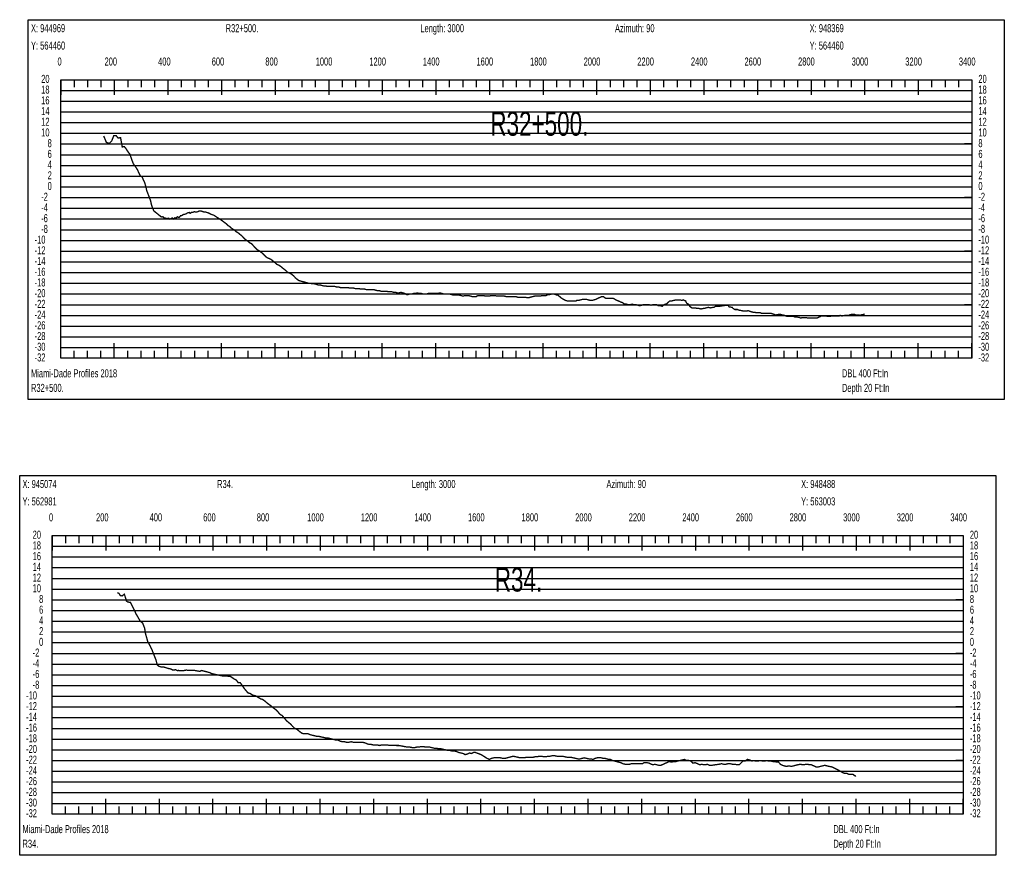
# Model space of a CAD drawing. Header units: inches. Extents: x 471865 to 538526, y 1054316 to 1102451.
# Tile 64 of 114: x 487093 to 490767, y 1094337 to 1097457. Entities that reach past the tile are written whole.
import ezdxf

# ---------------------------------------------------------------- set-up
doc = ezdxf.new("R2010")
doc.units = ezdxf.units.IN
doc.header["$MEASUREMENT"] = 0
for name, color, linetype in [('LABELS', 7, 'Continuous'), ('X_Gr1', 7, 'Continuous'), ('XSECTION', 7, 'Continuous')]:
    doc.layers.add(name, color=color, linetype=linetype)
doc.styles.get("Standard").update_dxf_attribs({"font": 'arial.ttf'})

msp = doc.modelspace()

# ---------------------------------------------------------------- linework, layer by layer
at = {"layer": 'X_Gr1', "color": 6, "linetype": 'Continuous', "lineweight": 18, "true_color": 0xff00ff, "transparency": 33554687, "const_width": 5}
for points in [[(487406.4, 1097022.8), (487406.4, 1097022.8), (487416.4, 1096998.6), (487427.2, 1096994.8), (487436.5, 1097004.2), (487443.8, 1097023.3), (487452.6, 1097024), (487460.2, 1097015.1), (487469.4, 1097016), (487475.6, 1096981.8), (487483.8, 1096982.6), (487489.5, 1096975.3), (487498.1, 1096962), (487503.9, 1096955.2), (487512.2, 1096931.2), (487517.2, 1096918.4), (487522.2, 1096911.9), (487527.6, 1096904.1), (487533, 1096895.4), (487538.4, 1096882.9), (487544.4, 1096871.8), (487549.7, 1096870.8), (487554.7, 1096857.5), (487559.2, 1096849.3), (487564.4, 1096830.7), (487566.8, 1096819.3), (487573, 1096803.1), (487581.4, 1096780.9), (487584.8, 1096765.1), (487589.2, 1096753.1), (487593.8, 1096742.3), (487599.2, 1096738.2), (487604.2, 1096734.4), (487610.9, 1096728.8), (487614, 1096726.4), (487619.7, 1096721.5), (487622.8, 1096720.3), (487627.4, 1096720.9), (487630.9, 1096717.3), (487635.5, 1096716.4), (487639.5, 1096714.9), (487642.5, 1096713.7), (487648.3, 1096715.9), (487653.4, 1096712.3), (487659.1, 1096715.1), (487663.2, 1096716.7), (487668, 1096712.8), (487672.1, 1096717.4), (487676.7, 1096715.9), (487681.1, 1096721), (487685.2, 1096719.2), (487688.8, 1096719.2), (487693.2, 1096724.7), (487698, 1096725.5), (487702.9, 1096729.1), (487707.8, 1096730), (487713.6, 1096731.7), (487719.3, 1096735.5), (487725.8, 1096737), (487728.8, 1096733.7), (487735.1, 1096737.9), (487740.1, 1096737.7), (487744.8, 1096740), (487749.9, 1096738.3), (487756, 1096739.4), (487763.2, 1096742.7), (487769.2, 1096742.7), (487775.1, 1096740.7), (487780.7, 1096738.7), (487786.3, 1096738.7), (487792.3, 1096736.7), (487798.9, 1096734.7), (487805.4, 1096730.7), (487811.5, 1096728.7), (487817.4, 1096726.7), (487823.3, 1096722.7), (487829.5, 1096718.7), (487835.8, 1096714.7), (487841.9, 1096710.7), (487847.8, 1096706.7), (487853.2, 1096702.7), (487858.4, 1096698.7), (487863.9, 1096694.7), (487869.8, 1096688.7), (487876, 1096684.7), (487882.3, 1096678.7), (487888.7, 1096674.7), (487895.1, 1096670.7), (487901.7, 1096664.7), (487908.4, 1096660.7), (487915.4, 1096654.7), (487923, 1096648.7), (487930.3, 1096640.7), (487936.9, 1096634.7), (487943.1, 1096630.7), (487950, 1096624.7), (487957.7, 1096620.7), (487965.2, 1096612.7), (487972.2, 1096604.7), (487978.5, 1096598.7), (487984.8, 1096594.7), (487991.3, 1096590.7), (487998.6, 1096584.7), (488006.3, 1096576.7), (488012.9, 1096570.7), (488018.7, 1096566.7), (488025, 1096564.7), (488032.2, 1096560.7), (488039.6, 1096554.7), (488046.5, 1096548.7), (488053, 1096542.7), (488059.1, 1096540.7), (488065.6, 1096536.7), (488072.7, 1096530.7), (488080.3, 1096524.7), (488087.5, 1096518.7), (488094, 1096512.7), (488100.3, 1096510.7), (488107.2, 1096506.7), (488114.7, 1096500.7), (488122.1, 1096492.7), (488129, 1096486.7), (488135.2, 1096482.7), (488141.8, 1096480.7), (488149.2, 1096478.7), (488157.1, 1096476.7), (488164.1, 1096474.7), (488170.2, 1096472.7), (488176.6, 1096472.7), (488184.1, 1096470.7), (488192.1, 1096470.7), (488199.4, 1096468.7), (488206, 1096466.7), (488212.6, 1096466.7), (488219.6, 1096464.7), (488227.3, 1096462.7), (488234.7, 1096462.7), (488241.6, 1096460.7), (488248.3, 1096460.7), (488255, 1096460.7), (488261.8, 1096460.7), (488268.9, 1096460.7), (488276, 1096458.7), (488282.7, 1096458.7), (488289.4, 1096456.7), (488296.4, 1096456.7), (488303.4, 1096456.7), (488310.4, 1096456.7), (488317.7, 1096456.7), (488324.6, 1096454.7), (488331.3, 1096454.7), (488338.3, 1096454.7), (488345.8, 1096452.7), (488353, 1096452.7), (488359.7, 1096452.7), (488366.6, 1096450.7), (488373.6, 1096450.7), (488380.7, 1096450.7), (488387.8, 1096448.7), (488394.7, 1096448.7), (488401.7, 1096448.7), (488408.3, 1096448.7), (488414.7, 1096448.7), (488421.6, 1096446.7), (488428.7, 1096444.7), (488435.5, 1096444.7), (488442.1, 1096442.7), (488448.6, 1096442.7), (488455.5, 1096442.7), (488462.6, 1096442.7), (488469.6, 1096440.7), (488475.9, 1096440.7), (488482.3, 1096440.7), (488489.5, 1096438.7), (488496.5, 1096438.7), (488502.7, 1096436.7), (488508.5, 1096436.7), (488515.3, 1096438.7), (488523, 1096436.7), (488529.9, 1096434.7), (488536, 1096430.7), (488542.4, 1096430.7), (488549.7, 1096432.7), (488557.1, 1096432.7), (488563.8, 1096434.7), (488569.9, 1096434.7), (488576.3, 1096436.7), (488583.7, 1096434.7), (488591.1, 1096434.7), (488597.9, 1096432.7), (488604.7, 1096432.7), (488611.2, 1096432.7), (488618, 1096434.7), (488625.5, 1096434.7), (488633, 1096434.7), (488639.9, 1096434.7), (488646.5, 1096434.7), (488653.5, 1096434.7), (488661, 1096436.7), (488668.4, 1096434.7), (488675.4, 1096432.7), (488682.1, 1096432.7), (488689, 1096432.7), (488696.3, 1096432.7), (488703.6, 1096430.7), (488710.7, 1096428.7), (488717.5, 1096428.7), (488724.7, 1096428.7), (488732.3, 1096428.7), (488740, 1096426.7), (488747.3, 1096424.7), (488754.1, 1096426.7), (488761, 1096426.7), (488768.1, 1096426.7), (488774.9, 1096424.7), (488781.9, 1096422.7), (488789.1, 1096422.7), (488796.1, 1096422.7), (488803.1, 1096426.7), (488810.3, 1096426.7), (488817.3, 1096426.7), (488824.2, 1096426.7), (488831.5, 1096424.7), (488838.9, 1096424.7), (488845.5, 1096424.7), (488851.9, 1096426.7), (488858.9, 1096426.7), (488866.6, 1096426.7), (488874.1, 1096424.7), (488880.6, 1096424.7), (488886.8, 1096424.7), (488893.7, 1096424.7), (488901.5, 1096424.7), (488909, 1096422.7), (488915.4, 1096422.7), (488921.7, 1096422.7), (488928.6, 1096422.7), (488936.3, 1096422.7), (488944.2, 1096422.7), (488950.6, 1096420.7), (488956.6, 1096420.7), (488963.4, 1096420.7), (488971.3, 1096420.7), (488979.2, 1096420.7), (488986.1, 1096418.7), (488992.4, 1096418.7), (488999.2, 1096420.7), (489006.9, 1096422.7), (489015, 1096424.7), (489025.6, 1096424.7), (489028.9, 1096424.7), (489035.5, 1096424.7), (489042.6, 1096426.7), (489050, 1096426.7), (489057.3, 1096426.7), (489064.7, 1096430.7), (489071.8, 1096430.7), (489078.8, 1096432.7), (489086.1, 1096432.7), (489097.1, 1096428.7), (489100.9, 1096428.7), (489108.1, 1096422.7), (489115.1, 1096416.7), (489122.1, 1096412.7), (489129.1, 1096408.7), (489136.4, 1096406.7), (489143.9, 1096406.7), (489151.1, 1096406.7), (489158.3, 1096406.7), (489168.6, 1096406.7), (489172, 1096408.7), (489179, 1096408.7), (489186.1, 1096410.7), (489193.7, 1096412.7), (489200.9, 1096412.7), (489207.7, 1096412.7), (489214.7, 1096410.7), (489221.9, 1096408.7), (489229.4, 1096408.7), (489236.4, 1096410.7), (489243.4, 1096412.7), (489250.5, 1096416.7), (489260.8, 1096420.7), (489264.2, 1096422.7), (489271.4, 1096422.7), (489279.2, 1096416.7), (489286.7, 1096416.7), (489293.3, 1096416.7), (489299.9, 1096416.7), (489306.9, 1096416.7), (489314.3, 1096412.7), (489321.6, 1096408.7), (489331.8, 1096404.7), (489335.2, 1096402.7), (489342.1, 1096400.7), (489349.6, 1096394.7), (489356.9, 1096394.7), (489363.9, 1096392.7), (489371, 1096392.7), (489378, 1096394.7), (489385.3, 1096392.7), (489392.7, 1096392.7), (489399.8, 1096390.7), (489406.8, 1096388.7), (489413.6, 1096390.7), (489420.5, 1096392.7), (489427.6, 1096392.7), (489438.1, 1096392.7), (489441.6, 1096392.7), (489448.7, 1096390.7), (489455.8, 1096392.7), (489462.4, 1096392.7), (489469.1, 1096392.7), (489476.5, 1096388.7), (489484, 1096388.7), (489491, 1096386.7), (489497.6, 1096392.7), (489508.2, 1096396.7), (489511.9, 1096400.7), (489519.2, 1096406.7), (489526.4, 1096406.7), (489533.5, 1096408.7), (489543.8, 1096410.7), (489547.3, 1096410.7), (489554.3, 1096410.7), (489565.1, 1096408.7), (489568.5, 1096410.7), (489578, 1096406.7), (489581.4, 1096398.7), (489588.1, 1096394.7), (489595, 1096384.7), (489601.7, 1096380.7), (489611.1, 1096380.7), (489614.1, 1096380.7), (489620.3, 1096378.7), (489627.6, 1096378.7), (489635, 1096376.7), (489644.7, 1096378.7), (489647.8, 1096378.7), (489654.5, 1096380.7), (489662.5, 1096382.7), (489670.4, 1096380.7), (489680.1, 1096382.7), (489683.2, 1096382.7), (489690, 1096386.7), (489697.6, 1096386.7), (489705.1, 1096386.7), (489716, 1096388.7), (489719.7, 1096388.7), (489726.2, 1096390.7), (489736.3, 1096390.7), (489740, 1096384.7), (489751.4, 1096382.7), (489755.1, 1096378.7), (489761.6, 1096374.7), (489771.4, 1096374.7), (489774.9, 1096372.7), (489786.2, 1096370.7), (489793.9, 1096368.7), (489797.6, 1096368.7), (489807.4, 1096368.7), (489810.7, 1096370.7), (489821.4, 1096366.7), (489828.9, 1096364.7), (489832.5, 1096364.7), (489842.8, 1096362.7), (489846.2, 1096362.7), (489856.2, 1096362.7), (489859.9, 1096360.7), (489867.4, 1096360.7), (489877.6, 1096360.7), (489880.8, 1096360.7), (489891.1, 1096360.7), (489894.8, 1096360.7), (489902, 1096358.7), (489912.8, 1096354.7), (489916.4, 1096354.7), (489926.9, 1096356.7), (489930.5, 1096356.7), (489937.6, 1096354.7), (489947.9, 1096352.7), (489951.2, 1096350.7), (489958.4, 1096348.7), (489966.2, 1096348.7), (489972.8, 1096348.7), (489982.1, 1096348.7), (489985.3, 1096346.7), (489992.4, 1096346.7), (490003.3, 1096344.7), (490006.6, 1096342.7), (490015.1, 1096344.7), (490021.3, 1096344.7), (490024.8, 1096344.7), (490035.4, 1096342.7), (490038.6, 1096342.7), (490047.5, 1096342.7), (490050.5, 1096342.7), (490057.6, 1096342.7), (490068.7, 1096342.7), (490071.9, 1096344.7), (490081.1, 1096348.7), (490084.4, 1096350.7), (490091.9, 1096350.7), (490103.1, 1096350.7), (490106.5, 1096348.7), (490116.1, 1096348.7), (490123.1, 1096350.7), (490126.7, 1096350.7), (490137.4, 1096350.7), (490140.8, 1096350.7), (490151, 1096350.7), (490154.3, 1096352.7), (490161.2, 1096350.7), (490172.7, 1096352.7), (490176.5, 1096352.7), (490187.2, 1096352.7), (490190.8, 1096354.7), (490197.9, 1096356.7), (490208.3, 1096356.7), (490211.7, 1096354.7), (490222.6, 1096354.7), (490229.7, 1096352.7), (490233.2, 1096354.7), (490243.3, 1096356.7), (490246, 1096358.3)], [(487457.5, 1095317.8), (487457.5, 1095317.8), (487463.7, 1095314.3), (487468.6, 1095306.3), (487475.1, 1095305.5), (487483.6, 1095311.7), (487487.4, 1095299.9), (487490.4, 1095289.7), (487490.4, 1095287.2), (487497.1, 1095282.1), (487506, 1095281.9), (487517.8, 1095258.6), (487527, 1095238.6), (487535.7, 1095223.5), (487543.4, 1095210.4), (487551.6, 1095204.6), (487559, 1095185.4), (487562.5, 1095164.5), (487570.9, 1095134.3), (487578.9, 1095120.4), (487586.8, 1095103.8), (487594.6, 1095083.6), (487601.6, 1095066.2), (487605.8, 1095049.1), (487612.4, 1095042.7), (487622.2, 1095039.6), (487629.9, 1095040.2), (487636.9, 1095037.9), (487645.7, 1095035), (487651.1, 1095033.6), (487656.8, 1095032.8), (487664.5, 1095028.3), (487674.3, 1095029.8), (487681.2, 1095026.7), (487685.9, 1095027), (487693.1, 1095026.4), (487699.7, 1095025.7), (487708.1, 1095027.2), (487714.3, 1095028.4), (487721.2, 1095027.8), (487728.5, 1095027.9), (487738.3, 1095027.2), (487745, 1095027.3), (487753.1, 1095025.7), (487759.4, 1095024.6), (487765.5, 1095023.7), (487769, 1095025.5), (487771.6, 1095026.9), (487779.6, 1095024.9), (487787.2, 1095022.9), (487792.4, 1095021.6), (487797.6, 1095020.2), (487802.7, 1095018.9), (487810.6, 1095014.9), (487820.3, 1095012.8), (487826.6, 1095011.5), (487832.9, 1095010.1), (487839.2, 1095008.8), (487845.5, 1095007.5), (487848.9, 1095006.9), (487857.7, 1095006.9), (487865.7, 1095006.9), (487872.6, 1095004.9), (487879.1, 1095004.9), (487893.8, 1094994.9), (487901.5, 1094990.9), (487908.8, 1094980.9), (487916.3, 1094980.9), (487921.4, 1094973.5), (487926.6, 1094966.1), (487931.6, 1094958.9), (487931.8, 1094958.8), (487936.8, 1094952.8), (487941.8, 1094946.9), (487945.3, 1094942.9), (487953.2, 1094940.9), (487962.1, 1094934.9), (487971.3, 1094932.9), (487979.3, 1094928.9), (487985.9, 1094924.9), (487992.2, 1094920.9), (487999.4, 1094918.9), (488008, 1094912.9), (488016.8, 1094904.9), (488025.2, 1094898.9), (488032.9, 1094892.9), (488040.5, 1094886.9), (488048.3, 1094880.9), (488056.3, 1094872.9), (488064.6, 1094862.9), (488072.6, 1094858.9), (488080.7, 1094848.9), (488089.1, 1094838.9), (488103.7, 1094826.9), (488110.9, 1094818.9), (488119.3, 1094810.9), (488128.5, 1094806.9), (488137.5, 1094798.9), (488145.5, 1094792.9), (488152.8, 1094790.9), (488160.3, 1094790.9), (488168.6, 1094790.9), (488177.8, 1094786.9), (488194.9, 1094782.9), (488202.2, 1094780.9), (488209.9, 1094780.9), (488218.5, 1094778.9), (488227.2, 1094776.9), (488235.4, 1094774.9), (488243.2, 1094774.9), (488251, 1094772.9), (488258.7, 1094770.9), (488266.2, 1094768.9), (488273.6, 1094766.9), (488281.3, 1094766.9), (488289.3, 1094762.9), (488297.4, 1094760.9), (488305.2, 1094760.9), (488313, 1094758.9), (488321, 1094758.9), (488329.6, 1094760.9), (488338.6, 1094758.9), (488355.5, 1094758.9), (488363.2, 1094758.9), (488371.9, 1094758.9), (488381.2, 1094756.9), (488389.8, 1094752.9), (488397.5, 1094750.9), (488404.9, 1094750.9), (488412.6, 1094748.9), (488420.3, 1094748.9), (488428, 1094748.9), (488435.9, 1094746.9), (488443.5, 1094748.9), (488451.2, 1094748.9), (488456.4, 1094748.7), (488461.6, 1094748.5), (488466.8, 1094748.2), (488472, 1094748), (488477.3, 1094747.8), (488482.5, 1094747.6), (488487.7, 1094747.4), (488492.9, 1094747.2), (488498.1, 1094746.9), (488499.2, 1094746.9), (488507.9, 1094746.9), (488513.1, 1094745.9), (488518.2, 1094745), (488523.4, 1094744), (488528.6, 1094743), (488533.7, 1094742.1), (488538.9, 1094741.1), (488540, 1094740.9), (488549.3, 1094740.9), (488558.5, 1094738.9), (488566.8, 1094738.9), (488574.5, 1094740.9), (488582.4, 1094740.9), (488590.7, 1094742.9), (488599.3, 1094742.9), (488607.3, 1094740.9), (488615.2, 1094740.9), (488623.2, 1094740.9), (488631.3, 1094738.9), (488639.3, 1094736.9), (488646.9, 1094736.9), (488655, 1094734.9), (488663.6, 1094734.9), (488672.3, 1094732.9), (488680.9, 1094730.9), (488689.1, 1094728.9), (488697, 1094728.9), (488704.8, 1094726.9), (488713, 1094726.9), (488722, 1094724.9), (488731.1, 1094720.9), (488739.8, 1094718.9), (488747.7, 1094716.9), (488755.3, 1094712.9), (488763.1, 1094714.9), (488771.1, 1094718.9), (488779.2, 1094716.9), (488786.7, 1094720.9), (488793.3, 1094720.9), (488814.9, 1094712.9), (488836.9, 1094698.9), (488845.5, 1094694.9), (488854, 1094698.9), (488862, 1094700.9), (488878.6, 1094700.9), (488886.9, 1094700.9), (488895.5, 1094698.9), (488904.1, 1094698.9), (488912.1, 1094700.9), (488919.7, 1094702.9), (488927.2, 1094704.9), (488935, 1094706.9), (488943.3, 1094704.9), (488952.3, 1094702.9), (488961, 1094700.9), (488968.8, 1094700.9), (488976.2, 1094700.9), (488983.9, 1094702.9), (488992.2, 1094702.9), (489000.6, 1094702.9), (489008.4, 1094702.9), (489016.2, 1094704.9), (489024, 1094704.9), (489031.8, 1094706.9), (489040.1, 1094706.9), (489048.7, 1094704.9), (489057.3, 1094704.9), (489065.1, 1094706.9), (489072.6, 1094706.9), (489080.7, 1094708.9), (489089.1, 1094708.9), (489097.2, 1094706.9), (489104, 1094706.9), (489118.2, 1094706.9), (489127.1, 1094704.9), (489135.7, 1094702.9), (489142.9, 1094702.9), (489150.2, 1094702.9), (489158.7, 1094700.9), (489167.6, 1094698.9), (489176.2, 1094696.9), (489184.1, 1094696.9), (489191.6, 1094698.9), (489199.6, 1094700.9), (489208.1, 1094698.9), (489216.9, 1094696.9), (489225, 1094696.9), (489232.4, 1094694.9), (489240.2, 1094698.9), (489247.9, 1094700.9), (489255.6, 1094700.9), (489263.2, 1094700.9), (489270.5, 1094698.9), (489277.6, 1094698.9), (489284.1, 1094696.9), (489290.6, 1094694.9), (489297.5, 1094694.9), (489304.8, 1094690.9), (489312.6, 1094688.9), (489320.2, 1094686.9), (489327.8, 1094684.9), (489335.4, 1094682.9), (489343.6, 1094678.9), (489352.6, 1094676.9), (489361, 1094676.9), (489368.5, 1094676.9), (489375.9, 1094678.9), (489384, 1094678.9), (489393, 1094678.9), (489401.7, 1094678.9), (489409.5, 1094678.9), (489416.3, 1094678.9), (489423.6, 1094682.9), (489432.7, 1094682.9), (489442.2, 1094680.9), (489450.5, 1094676.9), (489456.9, 1094674.9), (489462.9, 1094676.9), (489470.3, 1094674.9), (489478.3, 1094672.9), (489485.7, 1094672.9), (489490.9, 1094675.3), (489496.1, 1094677.6), (489501.3, 1094680), (489506.5, 1094682.3), (489507.8, 1094682.9), (489516.4, 1094686.9), (489525.2, 1094684.9), (489533.6, 1094686.9), (489541.4, 1094686.9), (489549.1, 1094688.9), (489556.8, 1094690.9), (489565.1, 1094692.9), (489573.5, 1094694.9), (489581.9, 1094690.9), (489590, 1094690.9), (489597.6, 1094688.9), (489605.5, 1094680.9), (489613.8, 1094682.9), (489622.1, 1094678.9), (489630.4, 1094674.9), (489638.3, 1094676.9), (489645.6, 1094674.9), (489652.4, 1094674.9), (489659.4, 1094676.9), (489667.5, 1094672.9), (489675.4, 1094672.9), (489688.2, 1094674.9), (489703.4, 1094676.9), (489711.7, 1094678.9), (489720.2, 1094676.9), (489728.2, 1094676.9), (489735.7, 1094678.9), (489743.8, 1094678.9), (489752.8, 1094676.9), (489762.1, 1094676.9), (489770.6, 1094674.9), (489777.9, 1094674.9), (489791.9, 1094688.9), (489799.7, 1094688.9), (489808.7, 1094694.9), (489817.6, 1094692.9), (489825.4, 1094688.9), (489832, 1094690.9), (489839.1, 1094688.9), (489847.7, 1094688.9), (489857, 1094690.9), (489865.9, 1094688.9), (489873.3, 1094688.9), (489880.3, 1094690.9), (489887.6, 1094688.9), (489895.6, 1094688.9), (489904, 1094686.9), (489911.4, 1094686.9), (489918, 1094684.9), (489924.7, 1094684.9), (489931.9, 1094676.9), (489939, 1094672.9), (489946.1, 1094670.9), (489954.2, 1094668.9), (489963.4, 1094670.9), (489972.5, 1094668.9), (489980.7, 1094670.9), (489988.1, 1094672.9), (489996.5, 1094674.9), (490005.8, 1094676.9), (490015, 1094674.9), (490030.7, 1094676.9), (490042.5, 1094674.9), (490047.1, 1094674.9), (490056.2, 1094670.9), (490064.9, 1094666.9), (490073, 1094666.9), (490081, 1094668.9), (490089.2, 1094670.9), (490097.3, 1094672.9), (490105.4, 1094670.9), (490113, 1094668.9), (490124.4, 1094666.9), (490128.4, 1094664.9), (490136.2, 1094660.9), (490144.1, 1094656.9), (490151.6, 1094652.9), (490158.8, 1094648.9), (490165.6, 1094644.9), (490172.3, 1094642.9), (490179.4, 1094642.9), (490187.1, 1094638.9), (490199.2, 1094638.9), (490202.9, 1094638.9), (490210.4, 1094632.9), (490214.2, 1094633.9)]]:
    msp.add_lwpolyline(points, dxfattribs=at)
at = {"layer": 'XSECTION', "color": 18, "linetype": 'Continuous', "true_color": 0x000000}
for points in [[(487124.8, 1097456.7), (490767.2, 1097456.7), (490767.2, 1096038.7), (487124.8, 1096038.7), (487124.8, 1097456.7)], [(487246, 1097232.7), (490646, 1097232.7), (490646, 1096192.7), (487246, 1096192.7), (487246, 1097232.7)], [(487246, 1097232.7), (487246, 1097176.3)], [(487246, 1097232.7), (487246, 1097176.3)], [(487246, 1097232.7), (487246, 1097204.7)], [(487246, 1097232.7), (487246, 1097204.7)], [(487296, 1097232.7), (487296, 1097204.7)], [(487346, 1097232.7), (487346, 1097204.7)], [(487396, 1097232.7), (487396, 1097204.7)], [(487396, 1097232.7), (487396, 1097204.7)], [(487446, 1097232.7), (487446, 1097192.7)], [(487446, 1097232.7), (487446, 1097176.3)], [(487446, 1097232.7), (487446, 1097204.7)], [(487496, 1097232.7), (487496, 1097204.7)], [(487546, 1097232.7), (487546, 1097204.7)], [(487596, 1097232.7), (487596, 1097204.7)], [(487646, 1097232.7), (487646, 1097176.3)], [(487646, 1097232.7), (487646, 1097204.7)], [(487696, 1097232.7), (487696, 1097204.7)], [(487746, 1097232.7), (487746, 1097204.7)], [(487796, 1097232.7), (487796, 1097204.7)], [(487846, 1097232.7), (487846, 1097176.3)], [(487846, 1097232.7), (487846, 1097204.7)], [(487896, 1097232.7), (487896, 1097204.7)], [(487946, 1097232.7), (487946, 1097204.7)], [(487996, 1097232.7), (487996, 1097204.7)], [(488046, 1097232.7), (488046, 1097176.3)], [(488046, 1097232.7), (488046, 1097204.7)], [(488096, 1097232.7), (488096, 1097204.7)], [(488146, 1097232.7), (488146, 1097204.7)], [(488196, 1097232.7), (488196, 1097204.7)], [(488246, 1097232.7), (488246, 1097176.3)], [(488246, 1097232.7), (488246, 1097204.7)], [(488296, 1097232.7), (488296, 1097204.7)], [(488346, 1097232.7), (488346, 1097204.7)], [(488396, 1097232.7), (488396, 1097204.7)], [(488446, 1097232.7), (488446, 1097176.3)], [(488446, 1097232.7), (488446, 1097204.7)], [(488496, 1097232.7), (488496, 1097204.7)], [(488546, 1097232.7), (488546, 1097204.7)], [(488596, 1097232.7), (488596, 1097204.7)], [(488646, 1097232.7), (488646, 1097176.3)], [(488646, 1097232.7), (488646, 1097204.7)], [(488696, 1097232.7), (488696, 1097204.7)], [(488746, 1097232.7), (488746, 1097204.7)], [(488796, 1097232.7), (488796, 1097204.7)], [(488846, 1097232.7), (488846, 1097176.3)], [(488846, 1097232.7), (488846, 1097204.7)], [(488896, 1097232.7), (488896, 1097204.7)], [(488946, 1097232.7), (488946, 1097204.7)], [(488996, 1097232.7), (488996, 1097204.7)], [(489046, 1097232.7), (489046, 1097176.3)], [(489046, 1097232.7), (489046, 1097204.7)], [(489096, 1097232.7), (489096, 1097204.7)], [(489146, 1097232.7), (489146, 1097204.7)], [(489196, 1097232.7), (489196, 1097204.7)], [(489246, 1097232.7), (489246, 1097176.3)], [(489246, 1097232.7), (489246, 1097204.7)], [(489296, 1097232.7), (489296, 1097204.7)], [(489346, 1097232.7), (489346, 1097204.7)], [(489396, 1097232.7), (489396, 1097204.7)], [(489446, 1097232.7), (489446, 1097176.3)], [(489446, 1097232.7), (489446, 1097204.7)], [(489496, 1097232.7), (489496, 1097204.7)], [(489546, 1097232.7), (489546, 1097204.7)], [(489596, 1097232.7), (489596, 1097204.7)], [(489646, 1097232.7), (489646, 1097176.3)], [(489646, 1097232.7), (489646, 1097204.7)], [(489696, 1097232.7), (489696, 1097204.7)], [(489746, 1097232.7), (489746, 1097204.7)], [(489796, 1097232.7), (489796, 1097204.7)], [(489846, 1097232.7), (489846, 1097176.3)], [(489846, 1097232.7), (489846, 1097204.7)], [(489896, 1097232.7), (489896, 1097204.7)], [(489946, 1097232.7), (489946, 1097204.7)], [(489996, 1097232.7), (489996, 1097204.7)], [(490046, 1097232.7), (490046, 1097176.3)], [(490046, 1097232.7), (490046, 1097204.7)], [(490096, 1097232.7), (490096, 1097204.7)], [(490146, 1097232.7), (490146, 1097204.7)], [(490196, 1097232.7), (490196, 1097204.7)], [(490246, 1097232.7), (490246, 1097176.3)], [(490246, 1097232.7), (490246, 1097204.7)], [(490296, 1097232.7), (490296, 1097204.7)], [(490346, 1097232.7), (490346, 1097204.7)], [(490396, 1097232.7), (490396, 1097204.7)], [(490446, 1097232.7), (490446, 1097176.3)], [(490446, 1097232.7), (490446, 1097204.7)], [(490496, 1097232.7), (490496, 1097204.7)], [(490546, 1097232.7), (490546, 1097204.7)], [(490596, 1097232.7), (490596, 1097204.7)], [(490646, 1097232.7), (490646, 1097176.3)], [(490646, 1097232.7), (490646, 1097204.7)], [(487246, 1096992.7), (487274, 1096992.7)], [(490646, 1096992.7), (490618, 1096992.7)], [(487246, 1096792.7), (487274, 1096792.7)], [(490646, 1096792.7), (490618, 1096792.7)], [(487246, 1096592.7), (487274, 1096592.7)], [(490646, 1096592.7), (490618, 1096592.7)], [(487246, 1096392.7), (487274, 1096392.7)], [(490646, 1096392.7), (490618, 1096392.7)], [(487246, 1096192.7), (487246, 1096249.1)], [(487246, 1096192.7), (487246, 1096249.1)], [(487446, 1096192.7), (487446, 1096249.1)], [(487646, 1096192.7), (487646, 1096249.1)], [(487846, 1096192.7), (487846, 1096249.1)], [(488046, 1096192.7), (488046, 1096249.1)], [(488246, 1096192.7), (488246, 1096249.1)], [(488446, 1096192.7), (488446, 1096249.1)], [(488646, 1096192.7), (488646, 1096249.1)], [(488846, 1096192.7), (488846, 1096249.1)], [(489046, 1096192.7), (489046, 1096249.1)], [(489246, 1096192.7), (489246, 1096249.1)], [(489446, 1096192.7), (489446, 1096249.1)], [(489646, 1096192.7), (489646, 1096249.1)], [(489846, 1096192.7), (489846, 1096249.1)], [(490046, 1096192.7), (490046, 1096249.1)], [(490246, 1096192.7), (490246, 1096249.1)], [(490446, 1096192.7), (490446, 1096249.1)], [(490646, 1096192.7), (490646, 1096249.1)], [(487246, 1096192.7), (487246, 1096220.7)], [(487246, 1096192.7), (487246, 1096220.7)], [(487296, 1096192.7), (487296, 1096220.7)], [(487346, 1096192.7), (487346, 1096220.7)], [(487396, 1096192.7), (487396, 1096220.7)], [(487446, 1096192.7), (487446, 1096220.7)], [(487496, 1096192.7), (487496, 1096220.7)], [(487546, 1096192.7), (487546, 1096220.7)], [(487596, 1096192.7), (487596, 1096220.7)], [(487646, 1096192.7), (487646, 1096220.7)], [(487696, 1096192.7), (487696, 1096220.7)], [(487746, 1096192.7), (487746, 1096220.7)], [(487796, 1096192.7), (487796, 1096220.7)], [(487846, 1096192.7), (487846, 1096220.7)], [(487896, 1096192.7), (487896, 1096220.7)], [(487946, 1096192.7), (487946, 1096220.7)], [(487996, 1096192.7), (487996, 1096220.7)], [(488046, 1096192.7), (488046, 1096220.7)], [(488096, 1096192.7), (488096, 1096220.7)], [(488146, 1096192.7), (488146, 1096220.7)], [(488196, 1096192.7), (488196, 1096220.7)], [(488246, 1096192.7), (488246, 1096220.7)], [(488296, 1096192.7), (488296, 1096220.7)], [(488346, 1096192.7), (488346, 1096220.7)], [(488396, 1096192.7), (488396, 1096220.7)], [(488446, 1096192.7), (488446, 1096220.7)], [(488496, 1096192.7), (488496, 1096220.7)], [(488546, 1096192.7), (488546, 1096220.7)], [(488596, 1096192.7), (488596, 1096220.7)], [(488646, 1096192.7), (488646, 1096220.7)], [(488696, 1096192.7), (488696, 1096220.7)], [(488746, 1096192.7), (488746, 1096220.7)], [(488796, 1096192.7), (488796, 1096220.7)], [(488846, 1096192.7), (488846, 1096220.7)], [(488896, 1096192.7), (488896, 1096220.7)], [(488946, 1096192.7), (488946, 1096220.7)], [(488996, 1096192.7), (488996, 1096220.7)], [(489046, 1096192.7), (489046, 1096220.7)], [(489096, 1096192.7), (489096, 1096220.7)], [(489146, 1096192.7), (489146, 1096220.7)], [(489196, 1096192.7), (489196, 1096220.7)], [(489246, 1096192.7), (489246, 1096220.7)], [(489296, 1096192.7), (489296, 1096220.7)], [(489346, 1096192.7), (489346, 1096220.7)], [(489396, 1096192.7), (489396, 1096220.7)], [(489446, 1096192.7), (489446, 1096220.7)], [(489496, 1096192.7), (489496, 1096220.7)], [(489546, 1096192.7), (489546, 1096220.7)], [(489596, 1096192.7), (489596, 1096220.7)], [(489646, 1096192.7), (489646, 1096220.7)], [(489696, 1096192.7), (489696, 1096220.7)], [(489746, 1096192.7), (489746, 1096220.7)], [(489796, 1096192.7), (489796, 1096220.7)], [(489846, 1096192.7), (489846, 1096220.7)], [(489896, 1096192.7), (489896, 1096220.7)], [(489946, 1096192.7), (489946, 1096220.7)], [(489996, 1096192.7), (489996, 1096220.7)], [(490046, 1096192.7), (490046, 1096220.7)], [(490096, 1096192.7), (490096, 1096220.7)], [(490146, 1096192.7), (490146, 1096220.7)], [(490196, 1096192.7), (490196, 1096220.7)], [(490246, 1096192.7), (490246, 1096220.7)], [(490296, 1096192.7), (490296, 1096220.7)], [(490346, 1096192.7), (490346, 1096220.7)], [(490396, 1096192.7), (490396, 1096220.7)], [(490446, 1096192.7), (490446, 1096220.7)], [(490496, 1096192.7), (490496, 1096220.7)], [(490546, 1096192.7), (490546, 1096220.7)], [(490596, 1096192.7), (490596, 1096220.7)], [(490646, 1096192.7), (490646, 1096220.7)], [(487093, 1095754.9), (490735.4, 1095754.9), (490735.4, 1094336.9), (487093, 1094336.9), (487093, 1095754.9)], [(487214.2, 1095530.9), (490614.2, 1095530.9), (490614.2, 1094490.9), (487214.2, 1094490.9), (487214.2, 1095530.9)], [(487214.2, 1095530.9), (487214.2, 1095474.5)], [(487214.2, 1095530.9), (487214.2, 1095474.5)], [(487214.2, 1095530.9), (487214.2, 1095502.9)], [(487214.2, 1095530.9), (487214.2, 1095502.9)], [(487264.2, 1095530.9), (487264.2, 1095502.9)], [(487314.2, 1095530.9), (487314.2, 1095502.9)], [(487364.2, 1095530.9), (487364.2, 1095502.9)], [(487414.2, 1095530.9), (487414.2, 1095474.5)], [(487414.2, 1095530.9), (487414.2, 1095502.9)], [(487464.2, 1095530.9), (487464.2, 1095502.9)], [(487514.2, 1095530.9), (487514.2, 1095502.9)], [(487564.2, 1095530.9), (487564.2, 1095502.9)], [(487614.2, 1095530.9), (487614.2, 1095474.5)], [(487614.2, 1095530.9), (487614.2, 1095502.9)], [(487664.2, 1095530.9), (487664.2, 1095502.9)], [(487714.2, 1095530.9), (487714.2, 1095502.9)], [(487764.2, 1095530.9), (487764.2, 1095502.9)], [(487814.2, 1095530.9), (487814.2, 1095474.5)], [(487814.2, 1095530.9), (487814.2, 1095502.9)], [(487864.2, 1095530.9), (487864.2, 1095502.9)], [(487914.2, 1095530.9), (487914.2, 1095502.9)], [(487964.2, 1095530.9), (487964.2, 1095502.9)], [(488014.2, 1095530.9), (488014.2, 1095474.5)], [(488014.2, 1095530.9), (488014.2, 1095502.9)], [(488064.2, 1095530.9), (488064.2, 1095502.9)], [(488114.2, 1095530.9), (488114.2, 1095502.9)], [(488164.2, 1095530.9), (488164.2, 1095502.9)], [(488214.2, 1095530.9), (488214.2, 1095474.5)], [(488214.2, 1095530.9), (488214.2, 1095502.9)], [(488264.2, 1095530.9), (488264.2, 1095502.9)], [(488314.2, 1095530.9), (488314.2, 1095502.9)], [(488364.2, 1095530.9), (488364.2, 1095502.9)], [(488414.2, 1095530.9), (488414.2, 1095474.5)], [(488414.2, 1095530.9), (488414.2, 1095502.9)], [(488464.2, 1095530.9), (488464.2, 1095502.9)], [(488514.2, 1095530.9), (488514.2, 1095502.9)], [(488564.2, 1095530.9), (488564.2, 1095502.9)], [(488614.2, 1095530.9), (488614.2, 1095474.5)], [(488614.2, 1095530.9), (488614.2, 1095502.9)], [(488664.2, 1095530.9), (488664.2, 1095502.9)], [(488714.2, 1095530.9), (488714.2, 1095502.9)], [(488764.2, 1095530.9), (488764.2, 1095502.9)], [(488814.2, 1095530.9), (488814.2, 1095474.5)], [(488814.2, 1095530.9), (488814.2, 1095502.9)], [(488864.2, 1095530.9), (488864.2, 1095502.9)], [(488914.2, 1095530.9), (488914.2, 1095502.9)], [(488964.2, 1095530.9), (488964.2, 1095502.9)], [(489014.2, 1095530.9), (489014.2, 1095474.5)], [(489014.2, 1095530.9), (489014.2, 1095502.9)], [(489064.2, 1095530.9), (489064.2, 1095502.9)], [(489114.2, 1095530.9), (489114.2, 1095502.9)], [(489164.2, 1095530.9), (489164.2, 1095502.9)], [(489214.2, 1095530.9), (489214.2, 1095474.5)], [(489214.2, 1095530.9), (489214.2, 1095502.9)], [(489264.2, 1095530.9), (489264.2, 1095502.9)], [(489314.2, 1095530.9), (489314.2, 1095502.9)], [(489364.2, 1095530.9), (489364.2, 1095502.9)], [(489414.2, 1095530.9), (489414.2, 1095474.5)], [(489414.2, 1095530.9), (489414.2, 1095502.9)], [(489464.2, 1095530.9), (489464.2, 1095502.9)], [(489514.2, 1095530.9), (489514.2, 1095502.9)], [(489564.2, 1095530.9), (489564.2, 1095502.9)], [(489614.2, 1095530.9), (489614.2, 1095474.5)], [(489614.2, 1095530.9), (489614.2, 1095502.9)], [(489664.2, 1095530.9), (489664.2, 1095502.9)], [(489714.2, 1095530.9), (489714.2, 1095502.9)], [(489764.2, 1095530.9), (489764.2, 1095502.9)], [(489814.2, 1095530.9), (489814.2, 1095474.5)], [(489814.2, 1095530.9), (489814.2, 1095502.9)], [(489864.2, 1095530.9), (489864.2, 1095502.9)], [(489914.2, 1095530.9), (489914.2, 1095502.9)], [(489964.2, 1095530.9), (489964.2, 1095502.9)], [(490014.2, 1095530.9), (490014.2, 1095474.5)], [(490014.2, 1095530.9), (490014.2, 1095502.9)], [(490064.2, 1095530.9), (490064.2, 1095502.9)], [(490114.2, 1095530.9), (490114.2, 1095502.9)], [(490164.2, 1095530.9), (490164.2, 1095502.9)], [(490214.2, 1095530.9), (490214.2, 1095474.5)], [(490214.2, 1095530.9), (490214.2, 1095502.9)], [(490264.2, 1095530.9), (490264.2, 1095502.9)], [(490314.2, 1095530.9), (490314.2, 1095502.9)], [(490364.2, 1095530.9), (490364.2, 1095502.9)], [(490414.2, 1095530.9), (490414.2, 1095474.5)], [(490414.2, 1095530.9), (490414.2, 1095502.9)], [(490464.2, 1095530.9), (490464.2, 1095502.9)], [(490514.2, 1095530.9), (490514.2, 1095502.9)], [(490564.2, 1095530.9), (490564.2, 1095502.9)], [(490614.2, 1095530.9), (490614.2, 1095474.5)], [(490614.2, 1095530.9), (490614.2, 1095502.9)], [(487214.2, 1095290.9), (487242.2, 1095290.9)], [(490614.2, 1095290.9), (490586.2, 1095290.9)], [(487214.2, 1095090.9), (487242.2, 1095090.9)], [(490614.2, 1095090.9), (490586.2, 1095090.9)], [(487214.2, 1094890.9), (487242.2, 1094890.9)], [(490614.2, 1094890.9), (490586.2, 1094890.9)], [(487214.2, 1094690.9), (487242.2, 1094690.9)], [(490614.2, 1094690.9), (490586.2, 1094690.9)], [(487214.2, 1094490.9), (487214.2, 1094547.3)], [(487214.2, 1094490.9), (487214.2, 1094547.3)], [(487414.2, 1094490.9), (487414.2, 1094547.3)], [(487614.2, 1094490.9), (487614.2, 1094547.3)], [(487814.2, 1094490.9), (487814.2, 1094547.3)], [(488014.2, 1094490.9), (488014.2, 1094547.3)], [(488214.2, 1094490.9), (488214.2, 1094547.3)], [(488414.2, 1094490.9), (488414.2, 1094547.3)], [(488614.2, 1094490.9), (488614.2, 1094547.3)], [(488814.2, 1094490.9), (488814.2, 1094547.3)], [(489014.2, 1094490.9), (489014.2, 1094547.3)], [(489214.2, 1094490.9), (489214.2, 1094547.3)], [(489414.2, 1094490.9), (489414.2, 1094547.3)], [(489614.2, 1094490.9), (489614.2, 1094547.3)], [(489814.2, 1094490.9), (489814.2, 1094547.3)], [(490014.2, 1094490.9), (490014.2, 1094547.3)], [(490214.2, 1094490.9), (490214.2, 1094547.3)], [(490414.2, 1094490.9), (490414.2, 1094547.3)], [(490614.2, 1094490.9), (490614.2, 1094547.3)], [(487214.2, 1094490.9), (487214.2, 1094518.9)], [(487214.2, 1094490.9), (487214.2, 1094518.9)], [(487264.2, 1094490.9), (487264.2, 1094518.9)], [(487314.2, 1094490.9), (487314.2, 1094518.9)], [(487364.2, 1094490.9), (487364.2, 1094518.9)], [(487414.2, 1094490.9), (487414.2, 1094518.9)], [(487464.2, 1094490.9), (487464.2, 1094518.9)], [(487514.2, 1094490.9), (487514.2, 1094518.9)], [(487564.2, 1094490.9), (487564.2, 1094518.9)], [(487614.2, 1094490.9), (487614.2, 1094518.9)], [(487664.2, 1094490.9), (487664.2, 1094518.9)], [(487714.2, 1094490.9), (487714.2, 1094518.9)], [(487764.2, 1094490.9), (487764.2, 1094518.9)], [(487814.2, 1094490.9), (487814.2, 1094518.9)], [(487864.2, 1094490.9), (487864.2, 1094518.9)], [(487914.2, 1094490.9), (487914.2, 1094518.9)], [(487964.2, 1094490.9), (487964.2, 1094518.9)], [(488014.2, 1094490.9), (488014.2, 1094518.9)], [(488064.2, 1094490.9), (488064.2, 1094518.9)], [(488114.2, 1094490.9), (488114.2, 1094518.9)], [(488164.2, 1094490.9), (488164.2, 1094518.9)], [(488214.2, 1094490.9), (488214.2, 1094518.9)], [(488264.2, 1094490.9), (488264.2, 1094518.9)], [(488314.2, 1094490.9), (488314.2, 1094518.9)], [(488364.2, 1094490.9), (488364.2, 1094518.9)], [(488414.2, 1094490.9), (488414.2, 1094518.9)], [(488464.2, 1094490.9), (488464.2, 1094518.9)], [(488514.2, 1094490.9), (488514.2, 1094518.9)], [(488564.2, 1094490.9), (488564.2, 1094518.9)], [(488614.2, 1094490.9), (488614.2, 1094518.9)], [(488664.2, 1094490.9), (488664.2, 1094518.9)], [(488714.2, 1094490.9), (488714.2, 1094518.9)], [(488764.2, 1094490.9), (488764.2, 1094518.9)], [(488814.2, 1094490.9), (488814.2, 1094518.9)], [(488864.2, 1094490.9), (488864.2, 1094518.9)], [(488914.2, 1094490.9), (488914.2, 1094518.9)], [(488964.2, 1094490.9), (488964.2, 1094518.9)], [(489014.2, 1094490.9), (489014.2, 1094518.9)], [(489064.2, 1094490.9), (489064.2, 1094518.9)], [(489114.2, 1094490.9), (489114.2, 1094518.9)], [(489164.2, 1094490.9), (489164.2, 1094518.9)], [(489214.2, 1094490.9), (489214.2, 1094518.9)], [(489264.2, 1094490.9), (489264.2, 1094518.9)], [(489314.2, 1094490.9), (489314.2, 1094518.9)], [(489364.2, 1094490.9), (489364.2, 1094518.9)], [(489414.2, 1094490.9), (489414.2, 1094518.9)], [(489464.2, 1094490.9), (489464.2, 1094518.9)], [(489514.2, 1094490.9), (489514.2, 1094518.9)], [(489564.2, 1094490.9), (489564.2, 1094518.9)], [(489614.2, 1094490.9), (489614.2, 1094518.9)], [(489664.2, 1094490.9), (489664.2, 1094518.9)], [(489714.2, 1094490.9), (489714.2, 1094518.9)], [(489764.2, 1094490.9), (489764.2, 1094518.9)], [(489814.2, 1094490.9), (489814.2, 1094518.9)], [(489864.2, 1094490.9), (489864.2, 1094518.9)], [(489914.2, 1094490.9), (489914.2, 1094518.9)], [(489964.2, 1094490.9), (489964.2, 1094518.9)], [(490014.2, 1094490.9), (490014.2, 1094518.9)], [(490064.2, 1094490.9), (490064.2, 1094518.9)], [(490114.2, 1094490.9), (490114.2, 1094518.9)], [(490164.2, 1094490.9), (490164.2, 1094518.9)], [(490214.2, 1094490.9), (490214.2, 1094518.9)], [(490264.2, 1094490.9), (490264.2, 1094518.9)], [(490314.2, 1094490.9), (490314.2, 1094518.9)], [(490364.2, 1094490.9), (490364.2, 1094518.9)], [(490414.2, 1094490.9), (490414.2, 1094518.9)], [(490464.2, 1094490.9), (490464.2, 1094518.9)], [(490514.2, 1094490.9), (490514.2, 1094518.9)], [(490564.2, 1094490.9), (490564.2, 1094518.9)], [(490614.2, 1094490.9), (490614.2, 1094518.9)]]:
    msp.add_lwpolyline(points, dxfattribs=at)
at = {"layer": 'XSECTION', "color": 18, "true_color": 0x000000}
for points in [[(487246, 1097192.7), (490646, 1097192.7)], [(487246, 1097152.7), (490646, 1097152.7)], [(487246, 1097112.7), (490646, 1097112.7)], [(487246, 1097072.7), (490646, 1097072.7)], [(487246, 1097032.7), (490646, 1097032.7)], [(487246, 1096992.7), (490646, 1096992.7)], [(487246, 1096952.7), (490646, 1096952.7)], [(487246, 1096912.7), (490646, 1096912.7)], [(487246, 1096872.7), (490646, 1096872.7)], [(487246, 1096832.7), (490646, 1096832.7)], [(487246, 1096792.7), (490646, 1096792.7)], [(487246, 1096752.7), (490646, 1096752.7)], [(487246, 1096712.7), (490646, 1096712.7)], [(487246, 1096672.7), (490646, 1096672.7)], [(487246, 1096632.7), (490646, 1096632.7)], [(487246, 1096592.7), (490646, 1096592.7)], [(487246, 1096552.7), (490646, 1096552.7)], [(487246, 1096512.7), (490646, 1096512.7)], [(487246, 1096472.7), (490646, 1096472.7)], [(487246, 1096432.7), (490646, 1096432.7)], [(487246, 1096392.7), (490646, 1096392.7)], [(487246, 1096352.7), (490646, 1096352.7)], [(487246, 1096312.7), (490646, 1096312.7)], [(487246, 1096272.7), (490646, 1096272.7)], [(487246, 1096232.7), (490646, 1096232.7)], [(487214.2, 1095490.9), (490614.2, 1095490.9)], [(487214.2, 1095450.9), (490614.2, 1095450.9)], [(487214.2, 1095410.9), (490614.2, 1095410.9)], [(487214.2, 1095370.9), (490614.2, 1095370.9)], [(487214.2, 1095330.9), (490614.2, 1095330.9)], [(487214.2, 1095290.9), (490614.2, 1095290.9)], [(487214.2, 1095250.9), (490614.2, 1095250.9)], [(487214.2, 1095210.9), (490614.2, 1095210.9)], [(487214.2, 1095170.9), (490614.2, 1095170.9)], [(487214.2, 1095130.9), (490614.2, 1095130.9)], [(487214.2, 1095090.9), (490614.2, 1095090.9)], [(487214.2, 1095050.9), (490614.2, 1095050.9)], [(487214.2, 1095010.9), (490614.2, 1095010.9)], [(487214.2, 1094970.9), (490614.2, 1094970.9)], [(487214.2, 1094930.9), (490614.2, 1094930.9)], [(487214.2, 1094890.9), (490614.2, 1094890.9)], [(487214.2, 1094850.9), (490614.2, 1094850.9)], [(487214.2, 1094810.9), (490614.2, 1094810.9)], [(487214.2, 1094770.9), (490614.2, 1094770.9)], [(487214.2, 1094730.9), (490614.2, 1094730.9)], [(487214.2, 1094690.9), (490614.2, 1094690.9)], [(487214.2, 1094650.9), (490614.2, 1094650.9)], [(487214.2, 1094610.9), (490614.2, 1094610.9)], [(487214.2, 1094570.9), (490614.2, 1094570.9)], [(487214.2, 1094530.9), (490614.2, 1094530.9)]]:
    msp.add_lwpolyline(points, dxfattribs=at)

# ---------------------------------------------------------------- texts
at = {"layer": 'LABELS', "color": 18, "true_color": 0x000000, "width": 0.666667}
for s, height, p in [('Length: 3000', 30, (488588, 1097409.9)), ('Azimuth: 90', 30, (489314.4, 1097409.9)), ('X: 944969', 30, (487135.2, 1097409.9)), ('R32+500.', 30, (487861.6, 1097409.9)), ('X: 948369', 30, (490040.8, 1097409.9)), ('Y: 564460', 30, (487135.2, 1097345.1)), ('Y: 564460', 30, (490040.8, 1097345.1)), ('0', 30, (487234, 1097285.5)), ('0', 30, (487234, 1097285.5)), ('200', 30, (487409.6, 1097285.5)), ('400', 30, (487609.6, 1097285.5)), ('600', 30, (487809.6, 1097285.5)), ('800', 30, (488009.6, 1097285.5)), ('1000', 30, (488197.6, 1097285.5)), ('1200', 30, (488397.6, 1097285.5)), ('1400', 30, (488597.6, 1097285.5)), ('1600', 30, (488797.6, 1097285.5)), ('1800', 30, (488997.6, 1097285.5)), ('2000', 30, (489197.6, 1097285.5)), ('2200', 30, (489397.6, 1097285.5)), ('2400', 30, (489597.6, 1097285.5)), ('2600', 30, (489797.6, 1097285.5)), ('2800', 30, (489997.6, 1097285.5)), ('3000', 30, (490197.6, 1097285.5)), ('3200', 30, (490397.6, 1097285.5)), ('3400', 30, (490597.6, 1097285.5)), ('20', 30, (487173.2, 1097220.7)), ('20', 30, (490670.4, 1097220.7)), ('18', 30, (487173.2, 1097180.7)), ('18', 30, (490670.4, 1097180.7)), ('16', 30, (487173.2, 1097140.7)), ('16', 30, (490670.4, 1097140.7)), ('14', 30, (487173.2, 1097100.7)), ('R32+500.', 90, (488849.2, 1097023.5)), ('14', 30, (490670.4, 1097100.7)), ('12', 30, (487173.2, 1097060.7)), ('12', 30, (490670.4, 1097060.7)), ('10', 30, (487173.2, 1097020.7)), ('10', 30, (490670.4, 1097020.7)), ('8', 30, (487197.2, 1096980.7)), ('8', 30, (490670.4, 1096980.7)), ('6', 30, (487197.2, 1096940.7)), ('6', 30, (490670.4, 1096940.7)), ('4', 30, (487197.2, 1096900.7)), ('4', 30, (490670.4, 1096900.7)), ('2', 30, (487197.2, 1096860.7)), ('2', 30, (490670.4, 1096860.7)), ('0', 30, (487197.2, 1096820.7)), ('0', 30, (490670.4, 1096820.7)), ('-2', 30, (487173.2, 1096780.7)), ('-2', 30, (490670.4, 1096780.7)), ('-4', 30, (487173.2, 1096740.7)), ('-4', 30, (490670.4, 1096740.7)), ('-6', 30, (487173.2, 1096700.7)), ('-6', 30, (490670.4, 1096700.7)), ('-8', 30, (487173.2, 1096660.7)), ('-8', 30, (490670.4, 1096660.7)), ('-10', 30, (487148.8, 1096620.7)), ('-10', 30, (490670.4, 1096620.7)), ('-12', 30, (487148.8, 1096580.7)), ('-12', 30, (490670.4, 1096580.7)), ('-14', 30, (487148.8, 1096540.7)), ('-14', 30, (490670.4, 1096540.7)), ('-16', 30, (487148.8, 1096500.7)), ('-16', 30, (490670.4, 1096500.7)), ('-18', 30, (487148.8, 1096460.7)), ('-18', 30, (490670.4, 1096460.7)), ('-20', 30, (487148.8, 1096420.7)), ('-20', 30, (490670.4, 1096420.7)), ('-22', 30, (487148.8, 1096380.7)), ('-22', 30, (490670.4, 1096380.7)), ('-24', 30, (487148.8, 1096340.7)), ('-24', 30, (490670.4, 1096340.7)), ('-26', 30, (487148.8, 1096300.7)), ('-26', 30, (490670.4, 1096300.7)), ('-28', 30, (487148.8, 1096260.7)), ('-28', 30, (490670.4, 1096260.7)), ('-30', 30, (487148.8, 1096220.7)), ('-30', 30, (490670.4, 1096220.7)), ('-32', 30, (487148.8, 1096180.7)), ('-32', 30, (490670.4, 1096180.7)), ('Miami-Dade Profiles 2018', 30, (487135.2, 1096121.5)), ('DBL 400 Ft:In', 30, (490161.2, 1096121.5)), ('R32+500.', 30, (487135.2, 1096067.1)), ('Depth 20 Ft:In', 30, (490161.2, 1096067.1)), ('X: 945074', 30, (487103.4, 1095708.1)), ('R34.', 30, (487829.8, 1095708.1)), ('Length: 3000', 30, (488556.2, 1095708.1)), ('Azimuth: 90', 30, (489282.6, 1095708.1)), ('X: 948488', 30, (490009, 1095708.1)), ('Y: 562981', 30, (487103.4, 1095643.3)), ('Y: 563003', 30, (490009, 1095643.3)), ('0', 30, (487202.2, 1095583.7)), ('0', 30, (487202.2, 1095583.7)), ('200', 30, (487377.8, 1095583.7)), ('400', 30, (487577.8, 1095583.7)), ('600', 30, (487777.8, 1095583.7)), ('800', 30, (487977.8, 1095583.7)), ('1000', 30, (488165.8, 1095583.7)), ('1200', 30, (488365.8, 1095583.7)), ('1400', 30, (488565.8, 1095583.7)), ('1600', 30, (488765.8, 1095583.7)), ('1800', 30, (488965.8, 1095583.7)), ('2000', 30, (489165.8, 1095583.7)), ('2200', 30, (489365.8, 1095583.7)), ('2400', 30, (489565.8, 1095583.7)), ('2600', 30, (489765.8, 1095583.7)), ('2800', 30, (489965.8, 1095583.7)), ('3000', 30, (490165.8, 1095583.7)), ('3200', 30, (490365.8, 1095583.7)), ('3400', 30, (490565.8, 1095583.7)), ('20', 30, (487141.4, 1095518.9)), ('20', 30, (490638.6, 1095518.9)), ('18', 30, (487141.4, 1095478.9)), ('18', 30, (490638.6, 1095478.9)), ('16', 30, (487141.4, 1095438.9)), ('16', 30, (490638.6, 1095438.9)), ('14', 30, (487141.4, 1095398.9)), ('14', 30, (490638.6, 1095398.9)), ('12', 30, (487141.4, 1095358.9)), ('R34.', 90, (488865.8, 1095321.7)), ('12', 30, (490638.6, 1095358.9)), ('10', 30, (487141.4, 1095318.9)), ('10', 30, (490638.6, 1095318.9)), ('8', 30, (487165.4, 1095278.9)), ('8', 30, (490638.6, 1095278.9)), ('6', 30, (487165.4, 1095238.9)), ('6', 30, (490638.6, 1095238.9)), ('4', 30, (487165.4, 1095198.9)), ('4', 30, (490638.6, 1095198.9)), ('2', 30, (487165.4, 1095158.9)), ('2', 30, (490638.6, 1095158.9)), ('0', 30, (487165.4, 1095118.9)), ('0', 30, (490638.6, 1095118.9)), ('-2', 30, (487141.4, 1095078.9)), ('-2', 30, (490638.6, 1095078.9)), ('-4', 30, (487141.4, 1095038.9)), ('-4', 30, (490638.6, 1095038.9)), ('-6', 30, (487141.4, 1094998.9)), ('-6', 30, (490638.6, 1094998.9)), ('-8', 30, (487141.4, 1094958.9)), ('-8', 30, (490638.6, 1094958.9)), ('-10', 30, (487117, 1094918.9)), ('-10', 30, (490638.6, 1094918.9)), ('-12', 30, (487117, 1094878.9)), ('-12', 30, (490638.6, 1094878.9)), ('-14', 30, (487117, 1094838.9)), ('-14', 30, (490638.6, 1094838.9)), ('-16', 30, (487117, 1094798.9)), ('-16', 30, (490638.6, 1094798.9)), ('-18', 30, (487117, 1094758.9)), ('-18', 30, (490638.6, 1094758.9)), ('-20', 30, (487117, 1094718.9)), ('-20', 30, (490638.6, 1094718.9)), ('-22', 30, (487117, 1094678.9)), ('-22', 30, (490638.6, 1094678.9)), ('-24', 30, (487117, 1094638.9)), ('-24', 30, (490638.6, 1094638.9)), ('-26', 30, (487117, 1094598.9)), ('-26', 30, (490638.6, 1094598.9)), ('-28', 30, (487117, 1094558.9)), ('-28', 30, (490638.6, 1094558.9)), ('-30', 30, (487117, 1094518.9)), ('-30', 30, (490638.6, 1094518.9)), ('-32', 30, (487117, 1094478.9)), ('-32', 30, (490638.6, 1094478.9)), ('Miami-Dade Profiles 2018', 30, (487103.4, 1094419.7)), ('DBL 400 Ft:In', 30, (490129.4, 1094419.7)), ('R34.', 30, (487103.4, 1094365.3)), ('Depth 20 Ft:In', 30, (490129.4, 1094365.3))]:
    msp.add_text(s, height=height, dxfattribs=at).set_placement(p)

doc.saveas('drawing.dxf')
